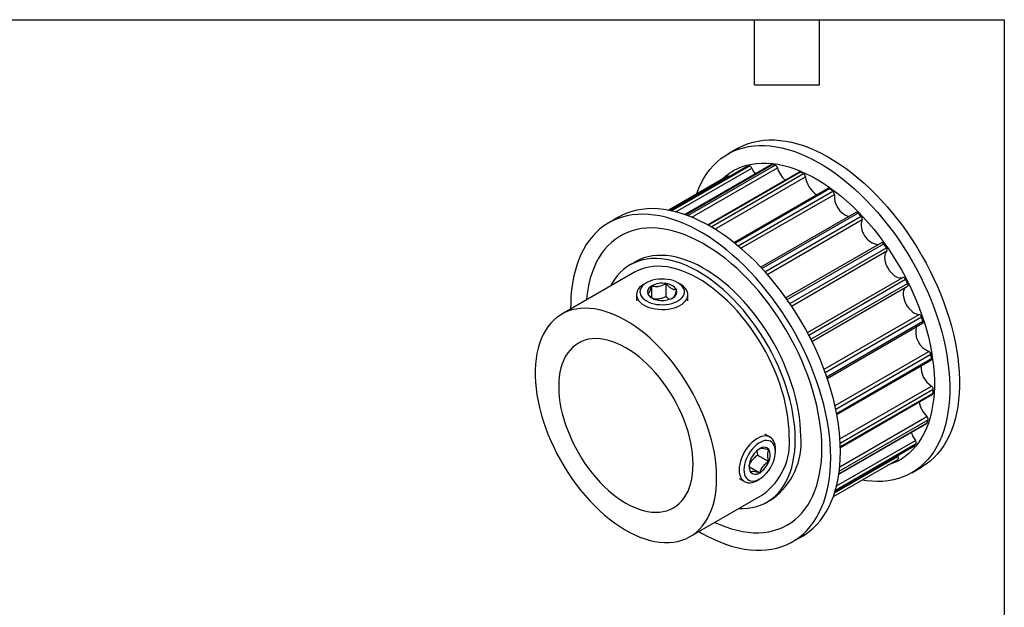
# Model space of a CAD drawing. Header units: millimetres. Extents: x 6 to 273, y 6 to 210.
# Tile 3 of 3: x 158 to 273, y 141 to 210. Entities that reach past the tile are written whole.
import ezdxf

# ---------------------------------------------------------------- set-up
doc = ezdxf.new("R2010")
doc.units = ezdxf.units.MM
doc.layers.add('TEXT', color=140, linetype='Continuous', lineweight=25)

msp = doc.modelspace()

# ---------------------------------------------------------------- linework, layer by layer
for p, q in [((241.855, 194.502), (240.724, 193.849)), ((242.879, 192.359), (234.033, 187.253)), ((234.038, 187.252), (242.902, 192.369)), ((234.167, 187.224), (243.224, 192.453)), ((234.661, 187.106), (243.521, 192.221)), ((245.81, 192.592), (235.739, 186.778)), ((235.767, 186.768), (245.879, 192.606)), ((236.043, 186.669), (246.249, 192.561)), ((236.518, 186.483), (246.524, 192.259)), ((242.879, 192.359), (242.902, 192.369)), ((240.705, 191.256), (233.836, 187.291)), ((249.063, 191.737), (238.393, 185.578)), ((238.454, 185.543), (249.184, 191.737)), ((238.802, 185.345), (249.579, 191.567)), ((239.217, 185.095), (249.814, 191.213)), ((252.435, 189.848), (241.464, 183.514)), ((241.559, 183.439), (252.609, 189.818)), ((241.929, 183.138), (253.004, 189.532)), ((242.272, 182.849), (253.184, 189.149)), ((227.945, 186.472), (226.814, 185.819)), ((255.713, 187.042), (244.595, 180.624)), ((244.719, 180.491), (255.938, 186.968)), ((245.077, 180.1), (256.309, 186.584)), ((245.344, 179.8), (256.424, 186.197)), ((258.692, 183.497), (247.522, 177.048)), ((247.666, 176.845), (258.964, 183.367)), ((247.984, 176.385), (259.286, 182.91)), ((248.175, 176.103), (259.328, 182.541)), ((229.942, 181.274), (229.306, 180.907)), ((229.806, 180.041), (221.321, 175.142)), ((231.224, 178.818), (230.941, 178.655)), ((231.838, 177.069), (231.838, 178.464)), ((233.511, 177.199), (233.511, 178.723)), ((235.184, 178.655), (234.902, 178.818)), ((250.034, 172.997), (261.194, 179.44)), ((250.186, 172.712), (261.495, 179.24)), ((250.442, 172.212), (261.749, 178.739)), ((250.562, 171.972), (261.733, 178.421)), ((230.063, 177.431), (230.063, 176.726)), ((236.063, 176.726), (236.063, 177.431)), ((251.981, 168.713), (263.087, 175.124)), ((252.116, 168.35), (263.372, 174.848)), ((252.296, 167.841), (263.542, 174.333)), ((252.36, 167.654), (263.499, 174.084)), ((253.26, 164.471), (264.226, 170.802)), ((253.353, 164.044), (264.478, 170.466)), ((253.45, 163.561), (264.553, 169.971)), ((253.475, 163.428), (264.494, 169.789)), ((253.844, 160.569), (264.539, 166.744)), ((253.872, 160.094), (264.743, 166.37)), ((253.888, 159.673), (264.718, 165.924)), ((253.891, 159.591), (264.656, 165.806)), ((253.713, 156.46), (263.976, 162.384)), ((253.719, 156.498), (264.027, 162.449)), ((253.762, 156.819), (264.15, 162.816)), ((253.817, 157.321), (264.008, 163.205)), ((245.673, 160.785), (245.063, 161.137)), ((253.311, 154.587), (262.737, 160.028)), ((253.444, 155.084), (262.666, 160.408)), ((244.123, 159.181), (244.197, 158.69)), ((246.294, 159.085), (246.294, 159.411)), ((253.258, 154.407), (262.496, 159.74)), ((253.26, 154.416), (262.524, 159.763)), ((244.197, 158.69), (245.517, 157.929)), ((253.069, 153.839), (260.593, 158.182)), ((253.214, 154.266), (260.596, 158.528)), ((260.548, 158.615), (260.596, 158.528)), ((243.247, 157.307), (244.456, 156.609)), ((262.222, 156.609), (263.353, 157.262)), ((242.063, 155.941), (242.673, 155.589)), ((244.173, 155.737), (244.456, 155.901)), ((236.319, 149.161), (244.805, 154.059)), ((245.305, 153.193), (245.941, 153.56)), ((248.312, 148.578), (249.443, 149.232))]:
    msp.add_line(p, q)
at = {"flags": 128}
for points in [[(237.068, 189.157), (237.094, 189.23), (237.343, 189.864), (237.624, 190.465), (237.935, 191.032), (238.277, 191.564), (238.648, 192.06), (239.048, 192.518), (239.476, 192.937), (239.93, 193.317), (240.41, 193.657), (240.915, 193.955), (241.443, 194.212), (241.994, 194.426), (242.566, 194.598), (243.158, 194.726), (243.768, 194.811), (244.396, 194.852), (245.039, 194.849), (245.697, 194.802), (246.367, 194.712), (247.049, 194.578), (247.741, 194.401), (248.441, 194.182), (249.148, 193.92), (249.86, 193.616), (250.576, 193.272), (251.293, 192.887), (252.011, 192.462), (252.728, 191.999), (253.442, 191.499), (254.152, 190.963), (254.856, 190.391), (255.552, 189.786), (256.239, 189.148), (256.916, 188.479), (257.58, 187.78), (258.23, 187.054), (258.866, 186.301), (259.485, 185.523), (260.086, 184.722), (260.668, 183.9), (261.23, 183.059), (261.769, 182.201), (262.286, 181.326), (262.779, 180.439), (263.246, 179.539), (263.687, 178.63), (264.101, 177.713), (264.487, 176.791), (264.843, 175.866), (265.17, 174.938), (265.466, 174.012), (265.731, 173.088), (265.965, 172.169), (266.165, 171.257), (266.333, 170.354), (266.468, 169.461), (266.57, 168.582), (266.638, 167.717), (266.671, 166.869), (266.671, 166.04), (266.638, 165.231), (266.57, 164.445), (266.468, 163.682), (266.333, 162.946), (266.165, 162.236), (265.965, 161.556), (265.731, 160.906), (265.466, 160.289), (265.17, 159.704), (264.843, 159.154), (264.487, 158.64), (264.101, 158.164), (263.687, 157.725), (263.246, 157.325), (262.779, 156.965), (262.286, 156.646), (261.769, 156.368), (261.23, 156.133), (260.668, 155.94), (260.086, 155.79), (259.485, 155.684), (258.866, 155.621), (258.23, 155.602), (257.58, 155.626), (256.916, 155.695), (256.419, 155.773)], [(241.855, 194.502), (242.046, 194.608), (242.575, 194.865), (243.125, 195.079), (243.697, 195.251), (244.289, 195.379), (244.899, 195.464), (245.527, 195.505), (246.17, 195.502), (246.828, 195.455), (247.498, 195.365), (248.18, 195.231), (248.872, 195.055), (249.572, 194.835), (250.279, 194.573), (250.991, 194.269), (251.707, 193.925), (252.425, 193.54), (253.143, 193.115), (253.86, 192.653), (254.574, 192.152), (255.283, 191.616), (255.987, 191.044), (256.683, 190.439), (257.37, 189.801), (258.047, 189.132), (258.711, 188.433), (259.362, 187.707), (259.997, 186.954), (260.616, 186.176), (261.218, 185.375), (261.8, 184.554), (262.361, 183.712), (262.901, 182.854), (263.418, 181.979), (263.91, 181.092), (264.378, 180.192), (264.819, 179.283), (265.232, 178.367), (265.618, 177.444), (265.975, 176.519), (266.302, 175.592), (266.598, 174.665), (266.863, 173.741), (267.096, 172.822), (267.297, 171.91), (267.465, 171.007), (267.6, 170.115), (267.701, 169.235), (267.769, 168.37), (267.803, 167.522), (267.803, 166.693), (267.769, 165.884), (267.701, 165.098), (267.6, 164.335), (267.465, 163.599), (267.297, 162.89), (267.096, 162.209), (266.863, 161.56), (266.598, 160.942), (266.302, 160.357), (265.975, 159.808), (265.618, 159.294), (265.232, 158.817), (264.819, 158.378), (264.378, 157.978), (263.91, 157.618), (263.418, 157.299), (263.353, 157.262)], [(239.952, 190.822), (240.06, 190.929), (240.483, 191.303), (240.931, 191.638), (241.404, 191.932), (241.901, 192.184), (242.421, 192.395), (242.962, 192.563), (243.522, 192.688), (244.101, 192.77), (244.698, 192.808), (245.31, 192.803), (245.936, 192.754), (246.574, 192.662), (247.224, 192.526), (247.883, 192.348), (248.55, 192.127), (249.224, 191.865), (249.902, 191.561), (250.582, 191.217), (251.265, 190.833), (251.946, 190.41), (252.626, 189.95), (253.301, 189.453), (253.972, 188.92), (254.635, 188.354), (255.29, 187.755), (255.934, 187.125), (256.567, 186.465), (257.186, 185.777), (257.79, 185.063), (258.378, 184.324), (258.948, 183.562), (259.499, 182.78), (260.029, 181.978), (260.538, 181.16), (261.023, 180.326), (261.484, 179.479), (261.92, 178.622), (262.329, 177.755), (262.71, 176.882), (263.064, 176.004), (263.387, 175.124), (263.681, 174.244), (263.944, 173.365), (264.176, 172.49), (264.375, 171.622), (264.542, 170.762), (264.676, 169.912), (264.777, 169.075), (264.845, 168.252), (264.878, 167.446), (264.878, 166.658), (264.845, 165.891), (264.777, 165.146), (264.676, 164.426), (264.542, 163.731), (264.375, 163.063), (264.176, 162.425), (263.944, 161.818), (263.681, 161.243), (263.387, 160.702), (263.064, 160.196), (262.71, 159.726), (262.329, 159.293), (261.92, 158.899), (261.484, 158.544), (261.023, 158.23), (260.538, 157.956), (260.029, 157.725), (259.499, 157.535), (259.441, 157.518)], [(245.81, 192.592), (245.842, 192.604), (245.879, 192.606)], [(252.766, 158.422), (252.749, 159.261), (252.698, 160.117), (252.613, 160.99), (252.495, 161.876), (252.343, 162.774), (252.159, 163.682), (251.942, 164.598), (251.693, 165.52), (251.412, 166.445), (251.1, 167.372), (250.759, 168.299), (250.387, 169.223), (249.988, 170.142), (249.56, 171.056), (249.106, 171.96), (248.626, 172.854), (248.121, 173.735), (247.592, 174.602), (247.042, 175.452), (246.47, 176.284), (245.878, 177.095), (245.268, 177.885), (244.64, 178.65), (243.997, 179.39), (243.339, 180.103), (242.669, 180.787), (241.987, 181.441), (241.295, 182.062), (240.595, 182.651), (239.888, 183.205), (239.176, 183.724), (238.46, 184.206), (237.742, 184.649), (237.024, 185.054), (236.307, 185.419), (235.593, 185.743), (234.884, 186.026), (234.18, 186.267), (233.484, 186.465), (232.797, 186.62), (232.12, 186.732), (231.456, 186.801), (230.805, 186.826), (230.17, 186.806), (229.551, 186.743), (228.949, 186.637), (228.367, 186.487), (227.806, 186.294), (227.266, 186.059), (226.75, 185.781), (226.257, 185.462), (225.79, 185.102), (225.348, 184.702), (224.935, 184.263), (224.549, 183.787), (224.192, 183.273), (223.866, 182.723), (223.569, 182.138), (223.304, 181.521), (223.071, 180.871), (222.87, 180.191), (222.702, 179.481), (222.567, 178.745), (222.466, 177.982), (222.398, 177.196), (222.364, 176.387), (222.361, 175.743)], [(253.897, 159.075), (253.88, 159.914), (253.829, 160.771), (253.745, 161.643), (253.626, 162.529), (253.475, 163.427), (253.29, 164.335), (253.073, 165.251), (252.824, 166.173), (252.543, 167.098), (252.232, 168.025), (251.89, 168.952), (251.519, 169.876), (251.119, 170.796), (250.691, 171.709), (250.237, 172.613), (249.757, 173.507), (249.252, 174.388), (248.724, 175.255), (248.173, 176.105), (247.601, 176.937), (247.009, 177.748), (246.399, 178.538), (245.772, 179.303), (245.128, 180.043), (244.471, 180.756), (243.8, 181.44), (243.118, 182.094), (242.426, 182.716), (241.726, 183.304), (241.019, 183.858), (240.307, 184.377), (239.591, 184.859), (238.874, 185.302), (238.156, 185.707), (237.439, 186.072), (236.725, 186.396), (236.015, 186.679), (235.311, 186.92), (234.615, 187.118), (233.928, 187.274), (233.252, 187.386), (232.587, 187.454), (231.937, 187.479), (231.301, 187.46), (230.682, 187.397), (230.081, 187.29), (229.499, 187.14), (228.937, 186.947), (228.398, 186.712), (227.945, 186.472)], [(251.73, 159.457), (251.713, 160.254), (251.663, 161.069), (251.579, 161.899), (251.461, 162.743), (251.311, 163.598), (251.127, 164.463), (250.912, 165.335), (250.664, 166.211), (250.386, 167.091), (250.077, 167.972), (249.738, 168.851), (249.371, 169.727), (248.975, 170.597), (248.553, 171.459), (248.105, 172.312), (247.631, 173.152), (247.134, 173.978), (246.615, 174.789), (246.074, 175.581), (245.513, 176.353), (244.934, 177.104), (244.338, 177.83), (243.726, 178.532), (243.1, 179.206), (242.461, 179.851), (241.812, 180.466), (241.152, 181.049), (240.485, 181.598), (239.812, 182.113), (239.134, 182.592), (238.453, 183.034), (237.771, 183.437), (237.09, 183.801), (236.41, 184.125), (235.734, 184.409), (235.064, 184.65), (234.4, 184.85), (233.746, 185.007), (233.101, 185.121), (232.469, 185.191), (231.85, 185.218), (231.245, 185.202), (230.657, 185.142), (230.087, 185.038), (229.537, 184.892), (229.006, 184.702), (228.498, 184.471), (228.013, 184.197), (227.552, 183.883), (227.116, 183.528), (226.707, 183.134), (226.325, 182.701), (225.972, 182.231), (225.648, 181.725), (225.355, 181.184), (225.092, 180.609), (224.86, 180.002), (224.661, 179.364), (224.494, 178.696), (224.359, 178.002), (224.259, 177.281), (224.212, 176.811)], [(258.692, 183.497), (258.694, 183.498), (258.727, 183.509), (258.764, 183.51), (258.805, 183.499), (258.846, 183.479), (258.888, 183.449), (258.927, 183.411), (258.964, 183.367)], [(249.255, 160.886), (249.239, 161.609), (249.188, 162.35), (249.104, 163.105), (248.986, 163.874), (248.836, 164.653), (248.653, 165.44), (248.438, 166.234), (248.192, 167.03), (247.915, 167.828), (247.608, 168.625), (247.273, 169.418), (246.91, 170.205), (246.52, 170.984), (246.104, 171.752), (245.664, 172.507), (245.201, 173.247), (244.716, 173.97), (244.211, 174.673), (243.688, 175.355), (243.147, 176.012), (242.59, 176.644), (242.02, 177.249), (241.438, 177.824), (240.845, 178.368), (240.244, 178.88), (239.635, 179.357), (239.022, 179.799), (238.405, 180.203), (237.787, 180.57), (237.17, 180.897), (236.554, 181.184), (235.943, 181.43), (235.338, 181.634), (234.741, 181.796), (234.153, 181.915), (233.577, 181.99), (233.013, 182.022), (232.464, 182.011), (231.932, 181.956), (231.417, 181.857), (230.922, 181.716), (230.448, 181.531), (229.997, 181.305), (229.942, 181.274)], [(259.328, 182.541), (259.215, 182.403), (259.132, 182.228), (259.081, 182.022), (259.064, 181.791), (259.082, 181.539), (259.133, 181.275), (259.216, 181.005), (259.33, 180.735), (259.47, 180.475), (259.634, 180.229), (259.818, 180.005), (260.015, 179.809), (260.221, 179.646), (260.431, 179.52), (260.638, 179.435), (260.838, 179.393), (261.025, 179.394), (261.194, 179.44)], [(248.619, 160.519), (248.602, 161.242), (248.552, 161.982), (248.467, 162.738), (248.35, 163.506), (248.2, 164.286), (248.017, 165.073), (247.802, 165.866), (247.555, 166.663), (247.279, 167.461), (246.972, 168.258), (246.637, 169.051), (246.273, 169.838), (245.883, 170.617), (245.468, 171.385), (245.028, 172.14), (244.565, 172.88), (244.08, 173.603), (243.575, 174.306), (243.051, 174.987), (242.51, 175.645), (241.954, 176.277), (241.384, 176.882), (240.802, 177.457), (240.209, 178.001), (239.607, 178.512), (238.999, 178.99), (238.385, 179.431), (237.769, 179.836), (237.151, 180.202), (236.533, 180.53), (235.918, 180.817), (235.307, 181.063), (234.702, 181.267), (234.104, 181.429), (233.517, 181.547), (232.94, 181.623), (232.377, 181.655), (231.828, 181.643), (231.295, 181.588), (230.781, 181.49), (230.286, 181.348), (229.812, 181.164), (229.36, 180.937), (228.932, 180.67), (228.529, 180.361), (228.152, 180.013), (227.803, 179.626), (227.482, 179.202), (227.19, 178.741), (227.022, 178.433)], [(247.912, 160.927), (247.895, 161.63), (247.844, 162.35), (247.759, 163.085), (247.641, 163.833), (247.49, 164.591), (247.306, 165.357), (247.09, 166.128), (246.843, 166.903), (246.565, 167.678), (246.258, 168.451), (245.921, 169.219), (245.558, 169.98), (245.168, 170.732), (244.752, 171.473), (244.313, 172.199), (243.851, 172.908), (243.369, 173.599), (242.866, 174.269), (242.347, 174.916), (241.811, 175.537), (241.26, 176.132), (240.697, 176.697), (240.123, 177.231), (239.54, 177.733), (238.95, 178.201), (238.354, 178.632), (237.756, 179.027), (237.155, 179.383), (236.556, 179.7), (235.958, 179.976), (235.365, 180.211), (234.778, 180.404), (234.2, 180.554), (233.631, 180.661), (233.074, 180.724), (232.53, 180.743), (232.002, 180.719), (231.491, 180.65), (230.998, 180.538), (230.526, 180.383), (230.075, 180.185), (229.806, 180.041)], [(230.941, 178.655), (230.875, 178.615), (230.63, 178.444), (230.426, 178.256), (230.264, 178.055), (230.149, 177.843), (230.082, 177.624), (230.063, 177.403), (230.094, 177.182), (230.173, 176.964), (230.3, 176.755), (230.473, 176.557), (230.688, 176.373), (230.941, 176.206)], [(231.224, 176.696), (231.492, 176.561), (231.788, 176.449), (232.109, 176.361), (232.447, 176.299), (232.797, 176.264), (233.152, 176.257), (233.505, 176.278), (233.849, 176.327), (234.179, 176.402), (234.489, 176.502), (234.771, 176.626), (235.022, 176.771), (235.237, 176.934), (235.411, 177.112), (235.541, 177.303), (235.625, 177.502), (235.661, 177.706), (235.649, 177.911), (235.589, 178.112), (235.481, 178.308), (235.329, 178.493), (235.134, 178.664), (234.901, 178.818), (234.634, 178.953), (234.337, 179.065), (234.017, 179.153), (233.678, 179.215), (233.329, 179.25), (232.974, 179.257), (232.621, 179.236), (232.276, 179.188), (231.946, 179.113), (231.637, 179.012), (231.354, 178.888), (231.103, 178.744), (230.889, 178.58), (230.715, 178.402), (230.585, 178.211), (230.501, 178.012), (230.464, 177.808), (230.476, 177.604), (230.537, 177.402), (230.644, 177.206), (230.796, 177.021), (230.991, 176.85), (231.224, 176.696)], [(230.941, 176.206), (231.23, 176.059), (231.549, 175.935), (231.893, 175.836), (232.255, 175.763), (232.631, 175.717), (233.015, 175.699), (233.399, 175.71), (233.777, 175.748), (234.144, 175.815), (234.493, 175.908), (234.818, 176.026), (235.115, 176.167), (235.378, 176.329), (235.603, 176.509), (235.786, 176.704), (235.925, 176.911), (236.016, 177.127), (236.059, 177.347), (236.053, 177.569), (235.998, 177.789), (235.894, 178.003), (235.744, 178.207), (235.55, 178.398), (235.316, 178.574), (235.184, 178.655)], [(261.749, 178.739), (261.772, 178.685), (261.787, 178.631), (261.795, 178.579), (261.794, 178.532), (261.785, 178.489), (261.769, 178.455), (261.745, 178.429), (261.733, 178.421)], [(261.495, 178.283), (261.433, 178.219), (261.334, 178.063), (261.265, 177.874), (261.23, 177.655), (261.229, 177.414), (261.262, 177.156), (261.328, 176.888), (261.426, 176.617), (261.552, 176.351), (261.704, 176.096), (261.877, 175.86), (262.067, 175.648), (262.27, 175.467), (262.478, 175.32), (262.687, 175.212), (262.892, 175.147), (263.087, 175.124)], [(239.427, 156.028), (239.41, 156.731), (239.359, 157.451), (239.274, 158.186), (239.156, 158.934), (239.005, 159.692), (238.821, 160.458), (238.605, 161.23), (238.358, 162.004), (238.08, 162.779), (237.772, 163.552), (237.436, 164.32), (237.072, 165.082), (236.682, 165.834), (236.267, 166.574), (235.828, 167.3), (235.366, 168.01), (234.883, 168.701), (234.381, 169.371), (233.861, 170.017), (233.325, 170.639), (232.775, 171.233), (232.212, 171.799), (231.638, 172.333), (231.055, 172.835), (230.465, 173.302), (229.869, 173.734), (229.27, 174.129), (228.67, 174.485), (228.07, 174.802), (227.473, 175.078), (226.88, 175.313), (226.293, 175.506), (225.714, 175.656), (225.145, 175.762), (224.588, 175.825), (224.045, 175.845), (223.517, 175.82), (223.006, 175.752), (222.513, 175.64), (222.041, 175.485), (221.59, 175.287), (221.163, 175.047), (220.76, 174.766), (220.383, 174.444), (220.032, 174.083), (219.71, 173.684), (219.418, 173.248), (219.155, 172.776), (218.923, 172.27), (218.723, 171.732), (218.556, 171.163), (218.421, 170.565), (218.32, 169.941), (218.252, 169.291), (218.218, 168.619), (218.218, 167.925), (218.252, 167.214), (218.32, 166.486), (218.421, 165.744), (218.556, 164.991), (218.723, 164.228), (218.923, 163.459), (219.155, 162.686), (219.418, 161.911), (219.71, 161.137), (220.032, 160.366), (220.383, 159.601), (220.76, 158.843), (221.163, 158.097), (221.59, 157.364), (222.041, 156.645), (222.513, 155.945), (223.006, 155.264), (223.517, 154.606), (224.045, 153.971), (224.588, 153.363), (225.145, 152.783), (225.714, 152.233), (226.293, 151.715), (226.88, 151.23), (227.473, 150.78), (228.07, 150.367), (228.67, 149.991), (229.27, 149.654), (229.869, 149.358), (230.465, 149.102), (231.055, 148.888), (231.638, 148.717), (232.212, 148.588), (232.775, 148.503), (233.325, 148.462), (233.861, 148.465), (234.381, 148.511), (234.883, 148.602), (235.366, 148.735), (235.828, 148.912), (236.267, 149.131), (236.682, 149.391), (237.072, 149.693), (237.436, 150.034), (237.772, 150.415), (238.08, 150.833), (238.358, 151.287), (238.605, 151.776), (238.821, 152.298), (239.005, 152.851), (239.156, 153.435), (239.274, 154.046), (239.359, 154.684), (239.41, 155.345), (239.427, 156.028)], [(263.542, 174.333), (263.555, 174.28), (263.561, 174.229), (263.558, 174.182), (263.547, 174.142), (263.528, 174.11), (263.502, 174.086), (263.499, 174.084)], [(236.678, 157.615), (236.661, 158.218), (236.611, 158.838), (236.527, 159.473), (236.41, 160.118), (236.261, 160.773), (236.08, 161.433), (235.867, 162.096), (235.625, 162.76), (235.354, 163.421), (235.054, 164.076), (234.728, 164.724), (234.376, 165.36), (234.001, 165.983), (233.604, 166.589), (233.186, 167.176), (232.749, 167.741), (232.295, 168.283), (231.827, 168.799), (231.346, 169.286), (230.854, 169.742), (230.353, 170.166), (229.846, 170.555), (229.334, 170.909), (228.82, 171.225), (228.306, 171.502), (227.794, 171.74), (227.287, 171.936), (226.786, 172.09), (226.294, 172.202), (225.813, 172.27), (225.345, 172.296), (224.891, 172.278), (224.455, 172.216), (224.037, 172.112), (223.639, 171.964), (223.264, 171.775), (222.912, 171.545), (222.586, 171.274), (222.287, 170.964), (222.015, 170.617), (221.773, 170.233), (221.561, 169.815), (221.379, 169.364), (221.23, 168.881), (221.113, 168.371), (221.03, 167.833), (220.979, 167.271), (220.962, 166.688), (220.979, 166.084), (221.03, 165.464), (221.113, 164.83), (221.23, 164.185), (221.379, 163.53), (221.561, 162.87), (221.773, 162.207), (222.015, 161.543), (222.287, 160.882), (222.586, 160.226), (222.912, 159.579), (223.264, 158.943), (223.639, 158.32), (224.037, 157.714), (224.455, 157.127), (224.891, 156.561), (225.345, 156.02), (225.813, 155.504), (226.294, 155.017), (226.786, 154.561), (227.287, 154.137), (227.794, 153.747), (228.306, 153.394), (228.82, 153.078), (229.334, 152.8), (229.846, 152.563), (230.353, 152.367), (230.854, 152.213), (231.346, 152.101), (231.827, 152.032), (232.295, 152.007), (232.749, 152.025), (233.186, 152.087), (233.604, 152.191), (234.001, 152.338), (234.376, 152.528), (234.728, 152.758), (235.054, 153.029), (235.354, 153.339), (235.625, 153.686), (235.867, 154.07), (236.08, 154.488), (236.261, 154.939), (236.41, 155.421), (236.527, 155.932), (236.611, 156.47), (236.661, 157.031), (236.678, 157.615)], [(242.021, 152.452), (242.51, 152.445), (243.051, 152.478), (243.575, 152.555), (244.08, 152.675), (244.565, 152.838), (245.028, 153.044), (245.468, 153.291), (245.883, 153.579), (246.273, 153.908), (246.637, 154.275), (246.972, 154.681), (247.279, 155.124), (247.555, 155.602), (247.802, 156.115), (248.017, 156.66), (248.2, 157.236), (248.35, 157.841), (248.467, 158.474), (248.552, 159.133), (248.602, 159.815), (248.619, 160.519)], [(246.294, 159.411), (246.29, 159.566), (246.255, 159.857), (246.186, 160.121), (246.084, 160.353), (245.951, 160.549), (245.788, 160.707), (245.599, 160.823), (245.387, 160.896), (245.154, 160.925), (244.906, 160.909), (244.645, 160.847), (244.377, 160.743), (244.105, 160.596), (243.835, 160.409), (243.57, 160.187), (243.314, 159.931), (243.073, 159.647), (242.851, 159.338), (242.649, 159.011), (242.473, 158.67), (242.325, 158.322), (242.207, 157.971), (242.121, 157.624), (242.069, 157.285), (242.052, 156.962)], [(242.618, 156.962), (242.635, 156.683), (242.686, 156.429), (242.77, 156.204), (242.885, 156.014), (243.03, 155.86), (243.201, 155.747), (243.396, 155.677), (243.61, 155.65), (243.84, 155.668), (244.082, 155.729), (244.331, 155.833), (244.581, 155.978), (244.83, 156.161), (245.072, 156.378), (245.302, 156.627), (245.516, 156.901), (245.711, 157.196), (245.882, 157.507), (246.027, 157.827), (246.142, 158.151), (246.226, 158.473), (246.277, 158.786), (246.294, 159.085), (246.277, 159.364), (246.226, 159.618), (246.142, 159.843), (246.027, 160.033), (245.882, 160.187), (245.711, 160.299), (245.516, 160.37), (245.302, 160.397), (245.072, 160.379), (244.83, 160.318), (244.581, 160.214), (244.331, 160.069), (244.082, 159.886), (243.84, 159.668), (243.61, 159.42), (243.396, 159.146), (243.201, 158.851), (243.03, 158.54), (242.885, 158.22), (242.77, 157.896), (242.686, 157.574), (242.635, 157.261), (242.618, 156.962)], [(239.211, 150.83), (239.812, 150.562), (240.485, 150.3), (241.152, 150.079), (241.812, 149.901), (242.461, 149.765), (243.1, 149.673), (243.726, 149.624), (244.338, 149.619), (244.934, 149.657), (245.513, 149.739), (246.074, 149.864), (246.615, 150.032), (247.134, 150.243), (247.631, 150.495), (248.105, 150.789), (248.553, 151.124), (248.975, 151.498), (249.371, 151.912), (249.738, 152.363), (250.077, 152.852), (250.386, 153.376), (250.664, 153.934), (250.912, 154.525), (251.127, 155.148), (251.311, 155.801), (251.461, 156.482), (251.579, 157.19), (251.663, 157.923), (251.713, 158.68), (251.73, 159.457)], [(249.443, 149.232), (249.757, 149.423), (250.237, 149.763), (250.691, 150.143), (251.119, 150.562), (251.519, 151.02), (251.89, 151.516), (252.232, 152.048), (252.543, 152.615), (252.824, 153.216), (253.073, 153.85), (253.29, 154.516), (253.475, 155.211), (253.626, 155.934), (253.745, 156.683), (253.829, 157.458), (253.88, 158.256), (253.897, 159.075)], [(262.524, 159.763), (262.497, 159.741), (262.496, 159.74)], [(237.36, 149.761), (237.742, 149.54), (238.46, 149.155), (239.176, 148.811), (239.888, 148.507), (240.595, 148.245), (241.295, 148.026), (241.987, 147.849), (242.669, 147.715), (243.339, 147.625), (243.997, 147.578), (244.64, 147.575), (245.268, 147.617), (245.878, 147.701), (246.47, 147.829), (247.042, 148.001), (247.592, 148.215), (248.121, 148.472), (248.626, 148.77), (249.106, 149.11), (249.56, 149.49), (249.988, 149.909), (250.387, 150.367), (250.759, 150.863), (251.1, 151.395), (251.412, 151.962), (251.693, 152.563), (251.942, 153.197), (252.159, 153.862), (252.343, 154.557), (252.495, 155.281), (252.613, 156.03), (252.698, 156.805), (252.749, 157.603), (252.766, 158.422)], [(260.596, 158.528), (260.623, 158.475), (260.642, 158.421), (260.654, 158.368), (260.657, 158.318), (260.653, 158.273), (260.64, 158.234), (260.62, 158.204), (260.593, 158.182)], [(242.052, 156.962), (242.069, 156.659), (242.121, 156.381), (242.207, 156.132), (242.325, 155.918), (242.473, 155.74), (242.649, 155.603), (242.851, 155.508), (243.073, 155.457), (243.314, 155.451), (243.57, 155.49), (243.835, 155.573), (244.105, 155.699), (244.173, 155.737)]]:
    msp.add_lwpolyline(points, dxfattribs=at)
for centre, radius, start, end in [((244.815, 185.717), 6.921, 103.28498, 106.0455), ((243.209, 192.128), 0.326, 16.62335, 87.28968), ((246.364, 193.487), 3.112, 203.99657, 219.19095), ((244.906, 182.936), 9.718, 82.05171, 84.25318), ((246.126, 192.173), 0.407, 12.11812, 72.2745), ((249.371, 193.026), 2.949, 195.07822, 229.03866), ((240.767, 191.088), 0.179, 44.42454, 110.31513), ((249.123, 191.62), 0.132, 62.71551, 117.15265), ((243.469, 177.947), 14.927, 65.83745, 67.49112), ((249.361, 191.167), 0.455, 5.76957, 61.31882), ((252.568, 191.486), 2.768, 185.66838, 239.25062), ((252.498, 189.695), 0.165, 47.93059, 112.49037), ((240.081, 172.077), 21.718, 53.48279, 54.7707), ((252.734, 189.171), 0.451, 357.24432, 53.15302), ((255.71, 188.938), 2.534, 175.21976, 250.42394), ((255.776, 186.852), 0.2, 35.34513, 108.19128), ((235.756, 167.087), 28.33, 43.48936, 44.56815), ((256.039, 186.294), 0.397, 345.7797, 47.09357), ((258.616, 185.552), 2.285, 163.61, 262.71523), ((232.453, 164.305), 32.652, 34.73444, 35.71578), ((259.057, 182.697), 0.312, 330.01539, 42.84213), ((232.108, 177.752), 0.761, 110.74208, 199.461), ((233.06, 176.103), 2.659, 80.2289, 117.35717), ((233.416, 177.145), 1.581, 33.43888, 86.5665), ((261.219, 179.151), 0.29, 17.9734, 94.81243), ((232.033, 163.994), 33.173, 26.39047, 27.36151), ((232.709, 178.37), 1.581, 213.43888, 266.5665), ((234.018, 177.762), 0.761, 290.74208, 19.461), ((233.066, 179.412), 2.659, 260.2289, 297.35717), ((263.006, 174.756), 0.377, 14.12786, 77.69591), ((235.249, 165.285), 29.705, 17.73475, 18.77999), ((265.15, 173.077), 2.456, 166.27724, 247.89456), ((264.041, 170.4), 0.442, 8.54228, 65.30534), ((241.304, 166.718), 23.476, 7.96487, 9.18766), ((264.389, 169.923), 0.17, 307.90866, 16.12361), ((266.04, 169.023), 2.729, 178.2425, 236.64036), ((264.283, 166.362), 0.46, 0.94867, 56.13686), ((264.578, 165.921), 0.14, 304.0073, 1.23662), ((248.222, 167.076), 16.536, 356.00809, 357.55269), ((266.024, 165.36), 2.951, 188.74276, 226.91894), ((263.917, 162.483), 0.115, 301.03334, 342.81488), ((263.732, 162.884), 0.423, 350.7868, 49.28624), ((253.84, 166.075), 10.813, 340.40551, 342.4558), ((265.093, 162.313), 3.085, 198.41108, 218.14206), ((240.4, 160.189), 7.548, 305.70239, 5.60979), ((241.194, 160.121), 8.098, 305.89095, 5.42123), ((256.879, 164.525), 7.385, 319.84613, 322.48987), ((262.417, 160.165), 0.348, 336.9419, 44.33959), ((245.89, 157.199), 2.658, 122.63797, 159.77289), ((244.938, 158.848), 0.762, 40.5328, 129.24817), ((244.102, 158.636), 1.581, 333.43643, 26.56357), ((244.81, 157.411), 1.581, 153.43643, 206.56357), ((243.022, 158.848), 2.658, 302.63797, 339.77289), ((243.974, 157.199), 0.762, 220.5328, 309.24817)]:
    msp.add_arc(centre, radius, start, end)
for points, knots in [([(231.39, 177.498), (231.425, 177.519), (231.461, 177.549), (231.535, 177.641), (231.574, 177.706), (231.691, 177.958), (231.768, 178.201), (231.838, 178.464)], [0, 0, 0, 0, 0.25, 0.25, 0.5, 0.5, 1, 1, 1, 1]), ([(231.838, 178.464), (231.969, 178.429), (232.102, 178.403), (232.379, 178.379), (232.525, 178.381), (232.964, 178.448), (233.248, 178.571), (233.511, 178.723)], [0, 0, 0, 0, 0.25, 0.25, 0.5, 0.5, 1, 1, 1, 1]), ([(233.511, 178.723), (233.606, 178.613), (233.706, 178.508), (233.911, 178.322), (234.016, 178.242), (234.231, 178.118), (234.336, 178.076), (234.541, 178.025), (234.641, 178.016), (234.736, 178.016)], [0, 0, 0, 0, 0.25, 0.25, 0.5, 0.5, 0.75, 0.75, 1, 1, 1, 1]), ([(232.002, 176.957), (231.999, 176.958), (231.924, 176.993), (231.776, 177.11), (231.574, 177.291), (231.448, 177.432), (231.39, 177.498)], [0, 0, 0, 0, 0.0157276, 0.3498034, 0.6954173, 1, 1, 1, 1]), ([(234.736, 178.016), (234.701, 177.885), (234.665, 177.761), (234.591, 177.534), (234.552, 177.43), (234.434, 177.176), (234.358, 177.091), (234.287, 177.05)], [0, 0, 0, 0, 0.25, 0.25, 0.5, 0.5, 1, 1, 1, 1]), ([(232.113, 176.931), (232.167, 176.928), (232.37, 176.918), (232.712, 176.958), (233.127, 177.055), (233.382, 177.151), (233.511, 177.199)], [0, 0, 0, 0, 0.1183679, 0.4423997, 0.7186439, 1, 1, 1, 1]), ([(233.511, 177.199), (233.555, 177.159), (233.68, 177.047), (233.808, 176.953), (233.89, 176.892)], [0, 0, 0, 0, 0.3550495, 1, 1, 1, 1]), ([(244.456, 159.438), (244.491, 159.458), (244.535, 159.474), (244.653, 159.492), (244.728, 159.493), (245.005, 159.469), (245.254, 159.413), (245.517, 159.343)], [0, 0, 0, 0, 0.25, 0.25, 0.5, 0.5, 1, 1, 1, 1]), ([(245.517, 159.343), (245.469, 159.261), (245.428, 159.169), (245.369, 158.967), (245.353, 158.855), (245.353, 158.606), (245.369, 158.475), (245.428, 158.204), (245.469, 158.065), (245.517, 157.929)], [0, 0, 0, 0, 0.25, 0.25, 0.5, 0.5, 0.75, 0.75, 1, 1, 1, 1]), ([(244.197, 158.69), (244.078, 158.592), (243.836, 158.392), (243.542, 158.06), (243.352, 157.788), (243.274, 157.635), (243.254, 157.595)], [0, 0, 0, 0, 0.3122731, 0.6313151, 0.9033054, 1, 1, 1, 1]), ([(245.517, 157.929), (245.386, 157.853), (245.261, 157.771), (245.027, 157.586), (244.917, 157.481), (244.639, 157.136), (244.526, 156.872), (244.456, 156.609)], [0, 0, 0, 0, 0.25, 0.25, 0.5, 0.5, 1, 1, 1, 1]), ([(243.395, 156.704), (243.363, 156.804), (243.302, 156.992), (243.243, 157.264), (243.236, 157.426), (243.232, 157.505)], [0, 0, 0, 0, 0.3621753, 0.6843655, 1, 1, 1, 1]), ([(244.456, 156.609), (244.325, 156.644), (244.2, 156.675), (243.966, 156.724), (243.856, 156.743), (243.578, 156.768), (243.466, 156.745), (243.395, 156.704)], [0, 0, 0, 0, 0.25, 0.25, 0.5, 0.5, 1, 1, 1, 1])]:
    msp.add_open_spline(points, degree=3, knots=knots)
at = {"layer": 'TEXT'}
for p, q in [((6.35, 209.55), (273.05, 209.55)), ((243.84, 201.93), (243.84, 209.55)), ((251.46, 201.93), (251.46, 209.55)), ((273.05, 209.55), (273.05, 6.35)), ((243.84, 201.93), (251.46, 201.93))]:
    msp.add_line(p, q, dxfattribs=at)

doc.saveas('drawing.dxf')
